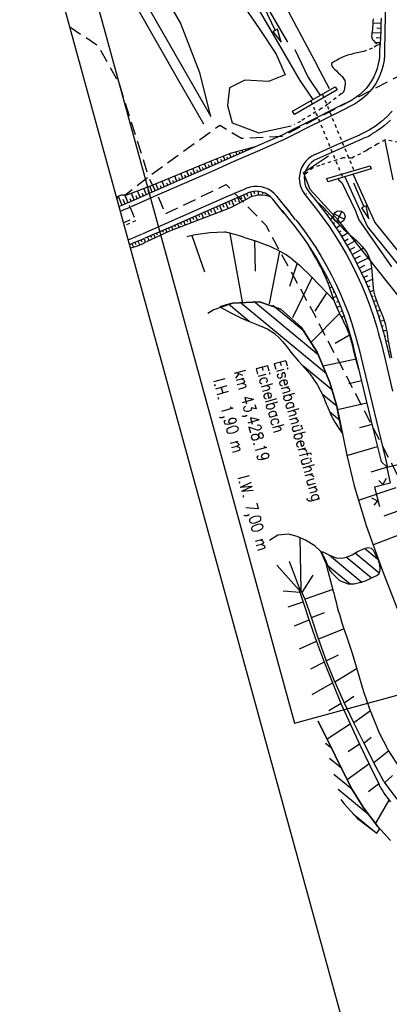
# Model space of a CAD drawing. Extents: x 447258 to 447844, y 441190 to 442763.
# Tile 11 of 123: x 447472 to 447528, y 441327 to 441477. Entities that reach past the tile are written whole.
import ezdxf

# ---------------------------------------------------------------- set-up
doc = ezdxf.new("R2010")
doc.units = 0
doc.header["$LTSCALE"] = 2
doc.header["$MEASUREMENT"] = 0
for name, pattern in [('ACAD_ISO10W100W', [0.5, 0.25, -0.25]), ('AUSGEZOGEN', [0]), ('GESTRICH-X2', [1.5, 1, -0.5]), ('PUNKTX2', [0.5, 0.25, -0.25]), ('STRICHLINIEX2', [0.5, 0.25, -0.25])]:
    doc.linetypes.add(name, pattern=pattern)
doc.layers.get('0').update_dxf_attribs({"linetype": 'AUSGEZOGEN'})
for name, color, linetype in [('DB-Bemassung', 15, 'CONTINUOUS'), ('DB-Bestand', 8, 'CONTINUOUS'), ('DB-Ingenieurbauwerke', 15, 'CONTINUOUS'), ('DB-Kläranlage', 15, 'CONTINUOUS'), ('DB-Wegboeschungen', 15, 'CONTINUOUS'), ('DB-Wege', 15, 'CONTINUOUS'), ('FBRTOP', 250, 'AUSGEZOGEN'), ('Planeinteilung', 250, 'CONTINUOUS'), ('RAHMEN', 7, 'AUSGEZOGEN'), ('STROMLTG', 4, 'AUSGEZOGEN')]:
    doc.layers.add(name, color=color, linetype=linetype)
doc.styles.add('ROMANS', font='romans.shx', dxfattribs={"width": 0.8})

# ---------------------------------------------------------------- blocks, each defined once
blk = doc.blocks.new('PRIM_A79_3')
at = {"layer": 'DB-Bestand', "color": 253, "linetype": 'Continuous'}
for points in [[(606.92, 250.94), (608.25, 249.73)], [(606.98, 249.67), (608.19, 251)]]:
    blk.add_lwpolyline(points, dxfattribs=at)
blk.add_circle((607.59, 250.33), 0.9, dxfattribs=at)
blk = doc.blocks.new('1135297')
blk.add_line((0, 0), (1135, 0))
at = {"layer": 'RAHMEN'}
for p, q in [((950, 5), (950, 292)), ((25, 5), (950, 5))]:
    blk.add_line(p, q, dxfattribs=at)

msp = doc.modelspace()

# ---------------------------------------------------------------- linework, layer by layer
at = {"layer": 'DB-Bestand', "linetype": 'Continuous'}
for p, q in [((447496.11, 441476.92), (447489.93, 441487.82)), ((447502.01, 441484.98), (447508.14, 441476.08)), ((447508.82, 441485.74), (447517.02, 441470.4)), ((447490.62, 441480.31), (447500.75, 441462.63)), ((447509.06, 441479.83), (447512.45, 441474)), ((447489.39, 441479.38), (447495.82, 441468.13)), ((447507.94, 441479.18), (447514.35, 441468.13)), ((447508.84, 441479.37), (447510.61, 441475.78)), ((447499.06, 441469.27), (447496.11, 441476.92)), ((447508.14, 441476.08), (447510.72, 441472.13)), ((447510.61, 441475.78), (447510.25, 441475.61)), ((447510.25, 441475.61), (447511.5, 441473.99)), ((447510.97, 441475.96), (447510.61, 441475.78)), ((447511.5, 441473.99), (447510.97, 441475.96)), ((447513.6, 441472.86), (447515.62, 441468.57)), ((447510.72, 441472.13), (447512.1, 441469.01)), ((447500.75, 441462.63), (447499.06, 441469.27)), ((447518.92, 441466.85), (447517.02, 441470.4)), ((447495.82, 441468.13), (447499.61, 441461.51)), ((447505.95, 441468.19), (447503.59, 441467.01)), ((447509.56, 441467.95), (447505.95, 441468.19)), ((447512.1, 441469.01), (447509.56, 441467.95)), ((447514.35, 441468.13), (447516.33, 441465.22)), ((447515.62, 441468.57), (447517.4, 441465.95)), ((447503.59, 441467.01), (447503.29, 441464.31)), ((447513.25, 441463.42), (447519.76, 441467.17)), ((447520.05, 441466.67), (447513.54, 441462.92)), ((447519.76, 441467.17), (447520.05, 441466.67)), ((447503.29, 441464.31), (447504.04, 441461.66)), ((447513.54, 441462.92), (447513.25, 441463.42)), ((447504.04, 441461.66), (447508.1, 441460.13)), ((447508.1, 441460.13), (447513.05, 441461.18)), ((447514.9, 441454.05), (447518.73, 441456.61)), ((447518.5, 441453.13), (447525.13, 441455.09)), ((447525.28, 441454.59), (447518.65, 441452.63)), ((447525.13, 441455.09), (447525.28, 441454.59)), ((447515.92, 441451.46), (447514.9, 441454.05)), ((447518.65, 441452.63), (447518.5, 441453.13)), ((447520.16, 441453.08), (447520.3, 441452.9)), ((447520.3, 441452.9), (447520.8, 441452.5)), ((447521.22, 441453.4), (447524.69, 441445.73)), ((447522.51, 441453.77), (447525.83, 441446.43)), ((447520.28, 441446.69), (447515.93, 441451.46)), ((447520.8, 441452.5), (447522.8, 441448.3)), ((447522.56, 441452.47), (447524.14, 441448.8)), ((447522.8, 441448.3), (447523.4, 441446.8)), ((447524.14, 441448.8), (447523.77, 441448.64)), ((447523.77, 441448.64), (447524.93, 441446.96)), ((447524.51, 441448.96), (447524.14, 441448.8)), ((447524.93, 441446.96), (447524.51, 441448.96)), ((447529.34, 441435.3), (447520.28, 441446.69)), ((447523.4, 441446.8), (447528.37, 441439.63)), ((447524.69, 441445.73), (447529.37, 441439.91)), ((447525.83, 441446.43), (447530.75, 441440.3)), ((447531.28, 441409.81), (447527.64, 441408.96)), ((447527.64, 441408.96), (447528.17, 441406.53)), ((447528.17, 441406.53), (447525.78, 441405.94)), ((447527.06, 441406.33), (447526.43, 441406.95)), ((447527.56, 441407.28), (447527.06, 441406.33)), ((447525.78, 441405.94), (447526.52, 441402.97)), ((447525.3, 441404.32), (447526.25, 441403.83)), ((447526.25, 441403.83), (447525.65, 441403.2))]:
    msp.add_line(p, q, dxfattribs=at)
at = {"layer": 'DB-Bestand', "linetype": 'STRICHLINIEX2'}
for p, q in [((447516.05, 441465.03), (447520.9, 441453.3)), ((447517.8, 441466.04), (447522.83, 441453.87))]:
    msp.add_line(p, q, dxfattribs=at)
at = {"layer": 'DB-Kläranlage', "linetype": 'Continuous'}
for p, q in [((447497.86, 441444.4), (447499.77, 441438.87)), ((447500.6, 441444.83), (447498.43, 441444.52)), ((447498.43, 441444.52), (447498.43, 441444.52)), ((447502.85, 441444.92), (447500.6, 441444.83)), ((447503.03, 441444.92), (447502.85, 441444.92)), ((447505.61, 441434.28), (447503.7, 441444.75)), ((447505.75, 441444.17), (447507.73, 441443.53)), ((447507.45, 441443.62), (447507.54, 441438.97)), ((447507.73, 441443.53), (447509.47, 441442.87)), ((447509.47, 441442.87), (447509.47, 441442.87)), ((447509.71, 441433.95), (447511.28, 441442.02)), ((447513.12, 441440.87), (447514.33, 441439.86)), ((447513.94, 441440.21), (447512.77, 441436.64)), ((447514.33, 441439.86), (447516.15, 441438.12)), ((447516.24, 441438.03), (447513.22, 441431.81)), ((447516.15, 441438.12), (447516.15, 441438.12)), ((447516.15, 441438.12), (447519.59, 441434.48)), ((447518.4, 441435.55), (447516.67, 441432.87)), ((447518.48, 441435.68), (447518.47, 441435.66)), ((447500.28, 441432.53), (447501.12, 441433.08)), ((447501.12, 441433.08), (447504.05, 441434.05)), ((447503.09, 441433.83), (447502.14, 441433.52)), ((447502.14, 441433.52), (447503.8, 441432.61)), ((447502.14, 441433.52), (447502.14, 441433.52)), ((447504.05, 441434.05), (447503.09, 441433.83)), ((447506.62, 441431.27), (447503.43, 441433.92)), ((447504.05, 441434.05), (447508.21, 441434.26)), ((447508.21, 441434.26), (447504.05, 441434.05)), ((447504.05, 441434.05), (447504.05, 441434.05)), ((447504.05, 441434.05), (447504.05, 441434.05)), ((447505.25, 441434.24), (447518.42, 441423.33)), ((447517.17, 441426.19), (447507.35, 441434.33)), ((447508.21, 441434.26), (447511.47, 441433.16)), ((447511.47, 441433.16), (447508.21, 441434.26)), ((447510.22, 441433.78), (447515.11, 441429.72)), ((447511.47, 441433.16), (447511.47, 441433.16)), ((447511.47, 441433.16), (447514.56, 441430.41)), ((447514.56, 441430.41), (447511.47, 441433.16)), ((447511.47, 441433.16), (447511.47, 441433.16)), ((447503.8, 441432.61), (447505.46, 441431.79)), ((447505.46, 441431.79), (447505.46, 441431.79)), ((447505.46, 441431.79), (447506.75, 441431.22)), ((447520.35, 441432.46), (447516.14, 441428.17)), ((447506.75, 441431.22), (447508.03, 441430.71)), ((447508.03, 441430.71), (447508.03, 441430.71)), ((447508.03, 441430.71), (447508.93, 441430.36)), ((447508.93, 441430.36), (447509.45, 441430.12)), ((447509.45, 441430.12), (447509.45, 441430.12)), ((447509.45, 441430.12), (447510.42, 441429.49)), ((447514.56, 441430.41), (447516.99, 441426.58)), ((447516.99, 441426.58), (447514.56, 441430.41)), ((447510.42, 441429.49), (447511.32, 441428.68)), ((447511.32, 441428.68), (447511.32, 441428.68)), ((447511.32, 441428.68), (447511.71, 441428.23)), ((447522.05, 441429.21), (447519.78, 441427.89)), ((447511.71, 441428.23), (447512.45, 441427.29)), ((447512.45, 441427.29), (447512.45, 441427.29)), ((447512.45, 441427.29), (447513, 441426.58)), ((447513, 441426.58), (447513.57, 441425.89)), ((447513.57, 441425.89), (447513.57, 441425.89)), ((447513.57, 441425.89), (447514.14, 441425.22)), ((447516.99, 441426.58), (447516.99, 441426.58)), ((447516.99, 441426.58), (447518.95, 441421.94)), ((447518.95, 441421.94), (447516.99, 441426.58)), ((447516.99, 441426.58), (447516.99, 441426.58)), ((447517.94, 441424.47), (447522.98, 441425.57)), ((447514.14, 441425.22), (447514.72, 441424.58)), ((447514.72, 441424.58), (447514.72, 441424.58)), ((447514.72, 441424.58), (447515.44, 441423.79)), ((447519.38, 441420.7), (447514.8, 441424.49)), ((447515.44, 441423.79), (447515.88, 441423.27)), ((447515.88, 441423.27), (447515.88, 441423.27)), ((447515.88, 441423.27), (447517.02, 441421.62)), ((447517.02, 441421.62), (447517.97, 441419.78)), ((447518.95, 441421.94), (447520, 441418.32)), ((447520, 441418.32), (447518.95, 441421.94)), ((447523.79, 441422.22), (447521.85, 441421.76)), ((447517.78, 441420.2), (447520, 441418.36)), ((447517.97, 441419.78), (447517.97, 441419.78)), ((447518.5, 441418.47), (447518.78, 441417.74)), ((447520, 441418.32), (447520, 441418.32)), ((447520, 441418.32), (447521.53, 441410.82)), ((447520.43, 441416.14), (447520, 441418.32)), ((447520, 441418.32), (447520, 441418.32)), ((447520.11, 441417.8), (447524.6, 441418.85)), ((447518.78, 441417.74), (447519.04, 441417.15)), ((447520.43, 441416.18), (447518.91, 441417.44)), ((447519.04, 441417.15), (447519.04, 441417.15)), ((447519.04, 441417.15), (447519.32, 441416.59)), ((447519.32, 441416.59), (447519.73, 441415.88)), ((447519.73, 441415.88), (447519.73, 441415.88)), ((447519.73, 441415.88), (447520.26, 441415.02)), ((447520.26, 441415.02), (447520.82, 441414.2)), ((447520.82, 441414.2), (447520.43, 441416.14)), ((447525.41, 441415.5), (447523.49, 441415)), ((447526.18, 441415.71), (447526.14, 441415.69)), ((447520.82, 441414.2), (447520.82, 441414.2)), ((447521.54, 441410.8), (447526.22, 441412.15)), ((447521.53, 441410.82), (447522.65, 441406.13)), ((447527.75, 441409.01), (447525.19, 441408.21)), ((447522.65, 441406.13), (447522.65, 441406.13)), ((447522.65, 441406.13), (447524.5, 441400.1)), ((447529.02, 441405.82), (447523.3, 441403.88)), ((447530.04, 441402.54), (447527.21, 441401.51)), ((447524.5, 441400.1), (447527.01, 441393.17)), ((447511, 441398.61), (447509.74, 441397.79)), ((447512.61, 441398.73), (447511, 441398.61)), ((447513.94, 441398.4), (447512.61, 441398.73)), ((447512.61, 441398.73), (447512.61, 441398.73)), ((447525.54, 441397.11), (447531.1, 441399.28)), ((447515.25, 441397.83), (447513.94, 441398.4)), ((447514.37, 441398.24), (447514.53, 441390.19)), ((447516.66, 441396.95), (447515.25, 441397.83)), ((447515.25, 441397.83), (447515.25, 441397.83)), ((447517.59, 441396.1), (447516.66, 441396.95)), ((447518.4, 441394.26), (447517.59, 441396.1)), ((447517.59, 441396.1), (447517.59, 441396.1)), ((447517.63, 441396.04), (447517.9, 441396.06)), ((447517.71, 441395.88), (447517.63, 441396.04)), ((447517.63, 441396.04), (447517.63, 441396.04)), ((447517.92, 441395.52), (447517.71, 441395.88)), ((447517.9, 441396.06), (447518.78, 441395.59)), ((447518.78, 441395.59), (447518.78, 441395.59)), ((447518.78, 441395.59), (447519.35, 441395.32)), ((447518.87, 441395.54), (447523.83, 441391.43)), ((447521.49, 441395.25), (447522.34, 441395.62)), ((447522.34, 441395.62), (447523.19, 441396.12)), ((447522.84, 441395.9), (447526.51, 441392.86)), ((447523.19, 441396.12), (447523.41, 441396.23)), ((447523.19, 441396.12), (447523.19, 441396.12)), ((447523.41, 441396.23), (447524.1, 441396.53)), ((447524.1, 441396.53), (447524.79, 441396.72)), ((447524.1, 441396.53), (447524.1, 441396.53)), ((447526.28, 441394.88), (447524.23, 441396.58)), ((447524.79, 441396.72), (447525.27, 441396.61)), ((447525.27, 441396.61), (447525.27, 441396.61)), ((447525.27, 441396.61), (447525.55, 441396.29)), ((447525.55, 441396.29), (447525.95, 441395.58)), ((447525.95, 441395.58), (447525.95, 441395.58)), ((447525.95, 441395.58), (447526.31, 441394.81)), ((447510.83, 441393.99), (447514.3, 441390.16)), ((447514.29, 441390.5), (447512.79, 441394.59)), ((447518.31, 441394.74), (447518.2, 441395)), ((447518.2, 441395), (447518.2, 441395)), ((447518.43, 441394.45), (447518.31, 441394.74)), ((447519.54, 441389.81), (447518.4, 441394.26)), ((447518.52, 441394.24), (447518.43, 441394.45)), ((447518.43, 441394.45), (447518.43, 441394.45)), ((447518.67, 441393.91), (447518.52, 441394.24)), ((447519.35, 441395.32), (447519.92, 441395.15)), ((447519.92, 441395.15), (447519.92, 441395.15)), ((447519.92, 441395.15), (447520.72, 441395.09)), ((447520.72, 441395.09), (447521.49, 441395.25)), ((447525.31, 441392.03), (447521.45, 441395.23)), ((447521.49, 441395.25), (447521.49, 441395.25)), ((447526.31, 441394.81), (447526.53, 441394.11)), ((447526.53, 441394.11), (447526.53, 441394.11)), ((447526.53, 441394.11), (447526.59, 441393.32)), ((447514.7, 441389.84), (447516.4, 441392.49)), ((447518.97, 441393.32), (447518.67, 441393.91)), ((447518.67, 441393.91), (447518.67, 441393.91)), ((447522.03, 441391.1), (447518.68, 441393.87)), ((447519.32, 441392.79), (447518.97, 441393.32)), ((447520.49, 441391.64), (447519.32, 441392.79)), ((447519.32, 441392.79), (447519.32, 441392.79)), ((447526.17, 441392.43), (447525.07, 441391.93)), ((447526.42, 441392.62), (447526.17, 441392.43)), ((447526.59, 441393.32), (447526.42, 441392.62)), ((447526.42, 441392.62), (447526.42, 441392.62)), ((447527.01, 441393.17), (447527.01, 441393.17)), ((447527.01, 441393.17), (447531.36, 441381.86)), ((447521.82, 441391.12), (447520.49, 441391.64)), ((447522.67, 441391.13), (447521.82, 441391.12)), ((447521.82, 441391.12), (447521.82, 441391.12)), ((447523.69, 441391.38), (447522.67, 441391.13)), ((447525.07, 441391.93), (447525.07, 441391.93)), ((447514.4, 441389.84), (447511.81, 441390.02)), ((447514.29, 441390.5), (447514.25, 441390.38)), ((447514.25, 441390.38), (447514.33, 441390.04)), ((447514.39, 441390.43), (447514.29, 441390.5)), ((447514.29, 441390.5), (447514.29, 441390.5)), ((447514.33, 441390.04), (447514.33, 441390.04)), ((447514.33, 441390.04), (447514.85, 441388.38)), ((447514.53, 441390.19), (447514.39, 441390.43)), ((447514.94, 441389.33), (447514.53, 441390.19)), ((447514.53, 441390.19), (447514.53, 441390.19)), ((447519.43, 441390.28), (447515.15, 441388.83)), ((447512.57, 441387.64), (447514.85, 441388.39)), ((447514.85, 441388.38), (447515.77, 441385.57)), ((447515.16, 441388.79), (447514.94, 441389.33)), ((447516.13, 441386.03), (447515.16, 441388.79)), ((447516.14, 441385.99), (447518.12, 441386.79)), ((447515.76, 441385.61), (447513.47, 441384.69)), ((447515.77, 441385.57), (447516.34, 441383.92)), ((447517.2, 441382.74), (447516.13, 441386.03)), ((447521.09, 441384.36), (447520.74, 441385.43)), ((447520.74, 441385.43), (447520.74, 441385.43)), ((447516.34, 441383.92), (447516.91, 441382.32)), ((447521.12, 441384.28), (447517.21, 441382.7)), ((447521.58, 441382.98), (447521.09, 441384.36)), ((447514.32, 441381.21), (447516.89, 441382.38)), ((447516.91, 441382.32), (447516.91, 441382.32)), ((447517.2, 441382.73), (447517.2, 441382.74)), ((447517.2, 441382.74), (447517.2, 441382.74)), ((447517.2, 441382.74), (447517.2, 441382.74)), ((447518.37, 441379.47), (447517.2, 441382.73)), ((447517.2, 441382.73), (447517.2, 441382.73)), ((447524.14, 441374.66), (447522.42, 441380.53)), ((447518.08, 441379.18), (447515.98, 441378.1)), ((447518.11, 441379.1), (447519.38, 441375.92)), ((447518.37, 441379.46), (447518.37, 441379.47)), ((447518.38, 441379.44), (447518.37, 441379.46)), ((447519.68, 441376.26), (447518.38, 441379.44)), ((447518.4, 441379.39), (447520.29, 441380.32)), ((447523.1, 441378.21), (447519.72, 441376.14)), ((447516.23, 441374.26), (447519.34, 441376)), ((447519.38, 441375.92), (447520.7, 441372.76)), ((447519.68, 441376.23), (447519.68, 441376.26)), ((447519.69, 441376.23), (447519.68, 441376.23)), ((447521.09, 441373.11), (447519.69, 441376.23)), ((447525.06, 441371.99), (447524.14, 441374.66)), ((447524.14, 441374.66), (447524.14, 441374.66)), ((447520.66, 441372.86), (447518.81, 441371.74)), ((447521.1, 441373.1), (447521.09, 441373.11)), ((447522.56, 441370.01), (447521.1, 441373.1)), ((447521.1, 441373.1), (447521.1, 441373.1)), ((447521.15, 441372.99), (447522.6, 441373.98)), ((447520.7, 441372.76), (447522.08, 441369.64)), ((447525.16, 441371.73), (447522.62, 441369.89)), ((447526.55, 441368.34), (447525.06, 441371.99)), ((447517.18, 441370.16), (447522.27, 441359.86)), ((447522.27, 441359.86), (447517.18, 441370.16)), ((447524.07, 441366.94), (447522.56, 441370.01)), ((447522.56, 441370.01), (447522.56, 441370.01)), ((447522.56, 441370.01), (447522.56, 441370.01)), ((447518.52, 441367.45), (447522.03, 441369.75)), ((447522.08, 441369.64), (447523.51, 441366.55)), ((447527.87, 441365.78), (447526.55, 441368.34)), ((447526.55, 441368.34), (447526.55, 441368.34)), ((447525.62, 441363.92), (447524.07, 441366.94)), ((447524.07, 441366.94), (447524.07, 441366.94)), ((447524.07, 441366.94), (447524.07, 441366.94)), ((447524.13, 441366.82), (447525.29, 441367.7)), ((447518.27, 441366.81), (447519.23, 441366.01)), ((447523.46, 441366.67), (447521.77, 441365.48)), ((447523.51, 441366.55), (447524.99, 441363.49)), ((447527.96, 441365.63), (447525.69, 441363.78)), ((447529.76, 441362.88), (447527.87, 441365.78)), ((447520.76, 441362.91), (447518.91, 441364.45)), ((447525.62, 441363.91), (447525.62, 441363.92)), ((447527.22, 441360.93), (447525.62, 441363.91)), ((447525.62, 441363.91), (447525.62, 441363.91)), ((447524.93, 441363.61), (447521.61, 441361.2)), ((447524.99, 441363.49), (447526.47, 441360.48)), ((447519.56, 441362.08), (447522.3, 441359.81)), ((447527.25, 441360.88), (447527.22, 441360.93)), ((447527.28, 441360.84), (447527.25, 441360.88)), ((447529.22, 441358.25), (447527.28, 441360.84)), ((447527.33, 441360.78), (447528.51, 441361.87)), ((447524.89, 441355.84), (447520.21, 441359.72)), ((447522.27, 441359.86), (447524.16, 441356.87)), ((447524.15, 441356.87), (447522.27, 441359.86)), ((447522.27, 441359.86), (447522.27, 441359.86)), ((447526.42, 441360.58), (447524.87, 441359.36)), ((447520.62, 441358.19), (447521.15, 441357.53)), ((447525.94, 441354.48), (447528.02, 441358.07)), ((447521.15, 441357.53), (447523.18, 441355.27)), ((447526.24, 441354.12), (447524.15, 441356.87)), ((447524.16, 441356.87), (447526.24, 441354.12)), ((447522.53, 441355.97), (447525.96, 441353.12)), ((447523.18, 441355.27), (447523.18, 441355.27)), ((447523.18, 441355.27), (447526.14, 441353.04)), ((447526.14, 441353.04), (447526.6, 441353.69)), ((447526.24, 441354.12), (447526.24, 441354.12)), ((447526.24, 441354.12), (447528.24, 441351.93)), ((447526.6, 441353.69), (447526.24, 441354.12)), ((447526.6, 441353.69), (447526.6, 441353.69))]:
    msp.add_line(p, q, dxfattribs=at)
for centre, major_axis, start_param, end_param in [((447502.6, 441423.1), (-15.43, 15.43), -0.593265, -0.529813), ((447502.93, 441444.17), (-0.535, 0.535), -1.145534, -0.912011), ((447491.02, 441395.99), (-35.63, 35.63), -1.082008, -1.029517), ((447502.83, 441426.47), (-12.51, 12.51), -1.406128, -1.170069), ((447501.23, 441412.26), (-12.98, 12.98), 4.271808, 4.349162), ((447512.3, 441392.15), (-4.63, 4.63), 4.376545, 4.467157), ((447519.13, 441405.09), (-10.21, 10.21), 2.676896, 2.780216), ((447574.23, 441402.42), (-39.69, 39.69), 1.012061, 1.093023), ((447662.31, 441434.87), (-109.32, 109.32), 1.132224, 1.154437), ((447432.27, 441350.94), (-67.09, 67.09), 4.244144, 4.271444), ((447538.7, 441366.65), (-9.69, 9.69), 1.252086, 1.482727)]:
    msp.add_ellipse(centre, major_axis=major_axis, ratio=1, start_param=start_param, end_param=end_param, dxfattribs=at)
at = {"layer": 'DB-Wegboeschungen', "linetype": 'Continuous'}
for p, q in [((447525.53, 441477.07), (447525.5, 441476.59)), ((447526.76, 441476.83), (447525.52, 441476.86)), ((447525.57, 441477.56), (447525.53, 441477.07)), ((447526.78, 441477.65), (447526.75, 441476.67)), ((447525.39, 441475.37), (447525.35, 441475.12)), ((447525.43, 441475.62), (447525.39, 441475.37)), ((447526.7, 441475.34), (447525.4, 441475.4)), ((447525.47, 441475.95), (447525.43, 441475.62)), ((447525.49, 441476.27), (447525.47, 441475.95)), ((447525.5, 441476.59), (447525.49, 441476.27)), ((447526.73, 441476.08), (447526.11, 441476.11)), ((447526.72, 441475.69), (447526.67, 441474.71)), ((447526.75, 441476.67), (447526.72, 441475.69)), ((447525.35, 441475.12), (447525.34, 441474.88)), ((447525.34, 441474.88), (447525.37, 441474.65)), ((447525.37, 441474.65), (447525.47, 441474.4)), ((447525.47, 441474.4), (447525.65, 441474.16)), ((447525.65, 441474.16), (447525.86, 441473.94)), ((447525.86, 441473.94), (447526.1, 441473.72)), ((447526.62, 441473.86), (447525.9, 441473.9)), ((447526.66, 441474.6), (447526.01, 441474.63)), ((447526.62, 441473.74), (447526.59, 441473.25)), ((447526.67, 441474.71), (447526.62, 441473.74)), ((447526.55, 441472.7), (447526.54, 441472.48)), ((447526.54, 441472.48), (447526.54, 441472.26)), ((447526.54, 441472.26), (447526.54, 441472.04)), ((447526.59, 441473.25), (447526.55, 441472.77)), ((447526.55, 441472.77), (447526.55, 441472.7)), ((447526.42, 441470.99), (447526.36, 441470.65)), ((447526.48, 441471.34), (447526.42, 441470.99)), ((447526.52, 441471.69), (447526.48, 441471.34)), ((447526.54, 441472.04), (447526.52, 441471.69)), ((447525.94, 441469.3), (447525.65, 441468.66)), ((447526.18, 441469.97), (447525.94, 441469.3)), ((447526.36, 441470.65), (447526.18, 441469.97)), ((447525.31, 441468.05), (447524.92, 441467.46)), ((447525.65, 441468.66), (447525.31, 441468.05)), ((447524, 441466.4), (447523.47, 441465.93)), ((447524.48, 441466.91), (447524, 441466.4)), ((447524.92, 441467.46), (447524.48, 441466.91)), ((447521.58, 441464.76), (447521.5, 441464.72)), ((447521.69, 441464.8), (447521.58, 441464.76)), ((447521.92, 441464.9), (447521.69, 441464.8)), ((447522.12, 441465.01), (447521.92, 441464.9)), ((447522.32, 441465.13), (447522.12, 441465.01)), ((447522.61, 441465.31), (447522.32, 441465.13)), ((447522.91, 441465.5), (447522.61, 441465.31)), ((447523.2, 441465.71), (447522.91, 441465.5)), ((447523.47, 441465.93), (447523.2, 441465.71)), ((447528.22, 441462.07), (447527.78, 441461.65)), ((447526.01, 441460.31), (447525.67, 441460.1)), ((447526.36, 441460.53), (447526.01, 441460.31)), ((447526.85, 441460.88), (447526.36, 441460.53)), ((447527.32, 441461.26), (447526.85, 441460.88)), ((447527.78, 441461.65), (447527.32, 441461.26)), ((447524.13, 441459.29), (447524.01, 441459.24)), ((447524.26, 441459.33), (447524.13, 441459.29)), ((447524.58, 441459.44), (447524.26, 441459.33)), ((447524.85, 441459.58), (447524.58, 441459.44)), ((447525.09, 441459.73), (447524.85, 441459.58)), ((447525.33, 441459.89), (447525.09, 441459.73)), ((447525.67, 441460.1), (447525.33, 441459.89)), ((447528.64, 441452.94), (447527.42, 441458.92))]:
    msp.add_line(p, q, dxfattribs=at)
at = {"layer": 'DB-Wege', "linetype": 'Continuous'}
for p, q in [((447527.53, 441483.53), (447527.31, 441472.72)), ((447526.59, 441472.51), (447526.59, 441472.5)), ((447527.31, 441472.39), (447527.3, 441472)), ((447527.31, 441472.72), (447527.31, 441472.39)), ((447527.23, 441471.24), (447527.1, 441470.48)), ((447527.3, 441472), (447527.23, 441471.24)), ((447526.9, 441469.74), (447526.64, 441469.02)), ((447527.1, 441470.48), (447526.9, 441469.74)), ((447526.33, 441468.32), (447525.96, 441467.65)), ((447526.64, 441469.02), (447526.33, 441468.32)), ((447525.05, 441466.42), (447524.53, 441465.86)), ((447525.53, 441467.02), (447525.05, 441466.42)), ((447525.96, 441467.65), (447525.53, 441467.02)), ((447523.34, 441464.89), (447522.7, 441464.48)), ((447523.96, 441465.35), (447523.34, 441464.89)), ((447524.53, 441465.86), (447523.96, 441465.35)), ((447521.35, 441464.63), (447514.69, 441461.3)), ((447521.63, 441463.94), (447519.39, 441462.82)), ((447521.81, 441464.03), (447521.63, 441463.94)), ((447522.02, 441464.12), (447521.81, 441464.03)), ((447522.7, 441464.48), (447522.02, 441464.12)), ((447528.49, 441463.43), (447527.7, 441462.6)), ((447518.36, 441462.3), (447514.99, 441460.61)), ((447519.39, 441462.82), (447518.36, 441462.3)), ((447526.85, 441461.84), (447525.94, 441461.14)), ((447527.7, 441462.6), (447526.85, 441461.84)), ((447513.72, 441460.81), (447511.66, 441459.78)), ((447514.69, 441461.3), (447513.72, 441460.81)), ((447514.99, 441460.61), (447514.02, 441460.13)), ((447524.46, 441460.26), (447523.95, 441460)), ((447524.97, 441460.53), (447524.46, 441460.26)), ((447525.94, 441461.14), (447524.97, 441460.53)), ((447511.66, 441459.78), (447507.9, 441458.13)), ((447511.96, 441459.1), (447508.21, 441457.44)), ((447514.02, 441460.13), (447511.96, 441459.1)), ((447523.94, 441459.18), (447516.97, 441456.11)), ((447521.17, 441458.77), (447520.11, 441458.31)), ((447523.46, 441459.78), (447521.17, 441458.77)), ((447523.64, 441459.86), (447523.46, 441459.78)), ((447523.95, 441460), (447523.64, 441459.86)), ((447507.51, 441457.98), (447503.73, 441456.96)), ((447507.9, 441458.13), (447503.98, 441456.4)), ((447508.21, 441457.44), (447504.28, 441455.72)), ((447504.76, 441456.75), (447504.58, 441457.18)), ((447505.2, 441456.95), (447505.13, 441457.15)), ((447505.67, 441457.15), (447505.54, 441457.45)), ((447506.13, 441457.36), (447506.07, 441457.49)), ((447506.59, 441457.57), (447506.53, 441457.71)), ((447520.11, 441458.31), (447516.74, 441456.83)), ((447500.66, 441455.72), (447491.4, 441451.93)), ((447503.73, 441456.96), (447500.66, 441455.72)), ((447501.01, 441455.11), (447500.73, 441455.77)), ((447503.98, 441456.4), (447500.95, 441455.07)), ((447504.28, 441455.72), (447501.25, 441454.38)), ((447501.94, 441455.51), (447501.67, 441456.13)), ((447502.45, 441455.74), (447502.33, 441456.04)), ((447502.9, 441455.97), (447502.67, 441456.54)), ((447503.37, 441456.16), (447503.27, 441456.41)), ((447503.84, 441456.35), (447503.6, 441456.91)), ((447504.3, 441456.55), (447504.21, 441456.77)), ((447515.3, 441455.81), (447514.96, 441455.36)), ((447515.71, 441456.2), (447515.3, 441455.81)), ((447516.17, 441456.53), (447515.71, 441456.2)), ((447516.52, 441455.87), (447516.12, 441455.56)), ((447516.67, 441456.8), (447516.17, 441456.53)), ((447516.97, 441456.11), (447516.52, 441455.87)), ((447516.74, 441456.83), (447516.67, 441456.8)), ((447516.74, 441456.83), (447516.67, 441456.8)), ((447516.67, 441456.8), (447516.67, 441456.8)), ((447517.04, 441456.14), (447516.97, 441456.11)), ((447516.97, 441456.11), (447516.97, 441456.11)), ((447500.95, 441455.07), (447491.79, 441451.05)), ((447501.25, 441454.38), (447492.1, 441450.36)), ((447497.38, 441453.52), (447497.08, 441454.26)), ((447498.31, 441453.92), (447498, 441454.65)), ((447498.77, 441454.13), (447498.63, 441454.45)), ((447499.23, 441454.33), (447498.93, 441455.02)), ((447499.62, 441454.5), (447499.49, 441454.83)), ((447500.09, 441454.7), (447499.81, 441455.38)), ((447500.55, 441454.9), (447500.41, 441455.23)), ((447501.47, 441455.31), (447501.35, 441455.6)), ((447514.47, 441454.35), (447514.34, 441453.8)), ((447514.68, 441454.87), (447514.47, 441454.35)), ((447514.96, 441455.36), (447514.68, 441454.87)), ((447515.25, 441454.32), (447515.1, 441453.83)), ((447515.47, 441454.77), (447515.25, 441454.32)), ((447515.76, 441455.19), (447515.47, 441454.77)), ((447516.12, 441455.56), (447515.76, 441455.19)), ((447493.65, 441451.87), (447493.29, 441452.7)), ((447494.63, 441452.31), (447494.3, 441453.12)), ((447495.09, 441452.51), (447494.96, 441452.84)), ((447495.56, 441452.71), (447495.23, 441453.5)), ((447496.02, 441452.93), (447495.87, 441453.26)), ((447496.48, 441453.13), (447496.15, 441453.88)), ((447496.92, 441453.31), (447496.8, 441453.63)), ((447497.85, 441453.71), (447497.71, 441454.05)), ((447514.34, 441453.8), (447514.28, 441453.23)), ((447514.28, 441453.23), (447514.31, 441452.67)), ((447514.31, 441452.67), (447514.41, 441452.11)), ((447515.1, 441453.83), (447515.04, 441453.32)), ((447515.04, 441453.32), (447515.05, 441452.81)), ((447515.05, 441452.81), (447515.14, 441452.31)), ((447491.4, 441451.93), (447487.87, 441450.59)), ((447489.97, 441450.26), (447489.56, 441451.24)), ((447490.9, 441450.66), (447490.49, 441451.6)), ((447491.34, 441450.85), (447491.17, 441451.28)), ((447491.8, 441451.05), (447491.45, 441451.94)), ((447492.26, 441451.26), (447492.1, 441451.67)), ((447492.72, 441451.48), (447492.36, 441452.33)), ((447493.19, 441451.67), (447493.04, 441452.02)), ((447494.17, 441452.11), (447494.04, 441452.44)), ((447506.05, 441451.58), (447503.06, 441450.27)), ((447506.09, 441451.6), (447506.05, 441451.58)), ((447506.1, 441451.6), (447506.05, 441451.58)), ((447506.1, 441451.6), (447506.09, 441451.6)), ((447506.23, 441451.66), (447506.1, 441451.6)), ((447506.1, 441451.6), (447506.1, 441451.6)), ((447506.77, 441451.83), (447506.23, 441451.66)), ((447507.05, 441451.12), (447506.56, 441450.98)), ((447507.33, 441451.92), (447506.77, 441451.83)), ((447507.56, 441451.19), (447507.05, 441451.12)), ((447507.9, 441451.93), (447507.33, 441451.92)), ((447507.35, 441451.15), (447507.43, 441450.77)), ((447508.07, 441451.17), (447507.56, 441451.19)), ((447508.46, 441451.87), (447507.9, 441451.93)), ((447507.99, 441451.17), (447508.01, 441450.57)), ((447508.57, 441451.07), (447508.07, 441451.17)), ((447509, 441451.72), (447508.46, 441451.87)), ((447509.52, 441451.5), (447509, 441451.72)), ((447510.01, 441451.21), (447509.52, 441451.5)), ((447510.45, 441450.85), (447510.01, 441451.21)), ((447514.41, 441452.11), (447514.59, 441451.58)), ((447514.59, 441451.58), (447514.85, 441451.08)), ((447515.14, 441452.31), (447515.3, 441451.83)), ((447515.3, 441451.83), (447515.54, 441451.38)), ((447515.54, 441451.38), (447515.74, 441451.1)), ((447486.48, 441450.27), (447486.37, 441450.12)), ((447486.68, 441450.43), (447486.48, 441450.27)), ((447487.19, 441449.03), (447486.62, 441450.39)), ((447486.89, 441450.52), (447486.68, 441450.43)), ((447487.12, 441450.57), (447486.89, 441450.52)), ((447487.37, 441450.59), (447487.12, 441450.57)), ((447487.86, 441450.59), (447487.37, 441450.59)), ((447487.66, 441449.23), (447487.37, 441449.9)), ((447488.12, 441449.43), (447487.62, 441450.59)), ((447491.79, 441451.05), (447488.12, 441449.43)), ((447488.59, 441449.64), (447488.43, 441450.04)), ((447492.1, 441450.36), (447488.56, 441448.8)), ((447489.05, 441449.83), (447488.63, 441450.89)), ((447489.51, 441450.04), (447489.34, 441450.46)), ((447490.44, 441450.46), (447490.26, 441450.86)), ((447503.06, 441450.27), (447493.91, 441446.24)), ((447506.39, 441450.91), (447503.36, 441449.58)), ((447503.44, 441449.61), (447503.65, 441449.15)), ((447506.72, 441450.25), (447503.77, 441448.65)), ((447503.9, 441449.82), (447504.29, 441448.94)), ((447504.36, 441450.02), (447504.54, 441449.6)), ((447504.82, 441450.22), (447505.17, 441449.42)), ((447505.27, 441450.42), (447505.44, 441450.04)), ((447505.73, 441450.62), (447506.05, 441449.91)), ((447506.21, 441450.82), (447506.37, 441450.44)), ((447506.4, 441450.92), (447506.39, 441450.91)), ((447506.45, 441450.94), (447506.4, 441450.92)), ((447506.46, 441450.94), (447506.4, 441450.91)), ((447506.4, 441450.91), (447506.4, 441450.91)), ((447506.4, 441450.91), (447506.4, 441450.91)), ((447506.56, 441450.98), (447506.46, 441450.94)), ((447506.8, 441451.04), (447507.03, 441450.35)), ((447509.05, 441450.9), (447508.57, 441451.07)), ((447508.68, 441451.02), (447508.65, 441450.78)), ((447509.49, 441450.65), (447509.05, 441450.9)), ((447509.35, 441450.72), (447509.26, 441450.49)), ((447509.9, 441450.34), (447509.49, 441450.65)), ((447510.24, 441449.97), (447509.9, 441450.34)), ((447511.99, 441447.79), (447510.24, 441449.97)), ((447510.83, 441450.44), (447510.45, 441450.85)), ((447512.72, 441448.08), (447510.83, 441450.44)), ((447514.85, 441451.08), (447515.16, 441450.63)), ((447514.96, 441450.9), (447515.17, 441450.64)), ((447515.16, 441450.63), (447516.46, 441449)), ((447515.16, 441450.63), (447515.16, 441450.63)), ((447515.74, 441451.1), (447517.01, 441449.51)), ((447515.74, 441451.1), (447515.74, 441451.1)), ((447516.95, 441449.62), (447517.44, 441449.22)), ((447486.73, 441448.84), (447486.71, 441448.88)), ((447487.26, 441449.06), (447486.72, 441448.84)), ((447487.55, 441448.37), (447486.92, 441448.11)), ((447487.7, 441449.25), (447487.26, 441449.06)), ((447487.99, 441448.56), (447487.55, 441448.37)), ((447488.14, 441449.44), (447487.7, 441449.25)), ((447488.44, 441448.75), (447487.99, 441448.56)), ((447503.36, 441449.58), (447494.21, 441445.55)), ((447503.77, 441448.65), (447494.41, 441445.09)), ((447500.24, 441448.2), (447500.58, 441447.44)), ((447500.7, 441448.41), (447500.87, 441448.01)), ((447501.15, 441448.61), (447501.52, 441447.79)), ((447501.61, 441448.81), (447501.8, 441448.39)), ((447502.07, 441449.01), (447502.45, 441448.15)), ((447502.53, 441449.21), (447502.72, 441448.77)), ((447502.99, 441449.41), (447503.39, 441448.5)), ((447511.64, 441448.23), (447512.12, 441447.63)), ((447512.22, 441448.7), (447512.72, 441448.08)), ((447516.47, 441448.99), (447516.74, 441448.66)), ((447516.74, 441448.66), (447517.78, 441447.29)), ((447517.01, 441449.53), (447517.33, 441449.12)), ((447517.33, 441449.12), (447518.38, 441447.74)), ((447517.44, 441449.22), (447517.98, 441448.68)), ((447517.57, 441448.82), (447517.64, 441448.88)), ((447517.98, 441448.68), (447518.49, 441448.12)), ((447518.05, 441448.18), (447518.28, 441448.36)), ((447518.49, 441448.12), (447519, 441447.56)), ((447497.03, 441446.8), (447497.17, 441446.49)), ((447497.49, 441447), (447497.77, 441446.37)), ((447497.95, 441447.2), (447498.1, 441446.87)), ((447498.41, 441447.4), (447498.71, 441446.72)), ((447498.87, 441447.6), (447499.02, 441447.25)), ((447499.32, 441447.8), (447499.65, 441447.08)), ((447499.78, 441448), (447499.95, 441447.63)), ((447512.12, 441447.63), (447513.16, 441446.34)), ((447513.72, 441446.83), (447512.72, 441448.08)), ((447513.74, 441446.8), (447513.99, 441446.49)), ((447517.78, 441447.29), (447518.78, 441445.89)), ((447518.38, 441447.74), (447519.4, 441446.31)), ((447518.53, 441447.54), (447518.67, 441447.65)), ((447518.99, 441446.9), (447519.36, 441447.16)), ((447519, 441447.56), (447519.51, 441447)), ((447519.51, 441447), (447520.02, 441446.44)), ((447493.91, 441446.24), (447490.37, 441444.68)), ((447494.21, 441445.55), (447490.67, 441444)), ((447493.37, 441445.19), (447493.48, 441444.94)), ((447493.83, 441445.39), (447494.04, 441444.91)), ((447494.29, 441445.59), (447494.39, 441445.35)), ((447494.75, 441445.79), (447494.97, 441445.3)), ((447495.2, 441445.99), (447495.32, 441445.73)), ((447495.66, 441446.19), (447495.9, 441445.65)), ((447496.12, 441446.39), (447496.24, 441446.11)), ((447496.58, 441446.59), (447496.84, 441446.01)), ((447513.16, 441446.34), (447513.4, 441446.03)), ((447513.4, 441446.03), (447514.36, 441444.77)), ((447513.99, 441446.49), (447514.96, 441445.21)), ((447514.96, 441445.21), (447515.9, 441443.9)), ((447518.78, 441445.89), (447519.73, 441444.45)), ((447519.4, 441446.31), (447520.37, 441444.86)), ((447519.45, 441446.24), (447519.68, 441446.4)), ((447519.89, 441445.58), (447520.47, 441445.97)), ((447520.02, 441446.44), (447520.56, 441445.88)), ((447520.33, 441444.92), (447520.69, 441445.15)), ((447520.56, 441445.88), (447521.11, 441445.34)), ((447521.11, 441445.34), (447521.58, 441444.91)), ((447488.34, 441443.83), (447488.12, 441443.74)), ((447489.29, 441444.22), (447488.34, 441443.83)), ((447489.77, 441444.42), (447489.29, 441444.22)), ((447490.06, 441443.73), (447489.58, 441443.53)), ((447490.24, 441444.63), (447489.77, 441444.42)), ((447490.54, 441443.94), (447490.06, 441443.73)), ((447490.07, 441443.74), (447490.2, 441443.44)), ((447490.53, 441443.94), (447490.78, 441443.37)), ((447494.41, 441445.09), (447490.92, 441443.44)), ((447491.08, 441444.18), (447491.33, 441443.64)), ((447491.54, 441444.38), (447491.66, 441444.11)), ((447492, 441444.58), (447492.23, 441444.06)), ((447492.46, 441444.78), (447492.57, 441444.53)), ((447492.92, 441444.98), (447493.14, 441444.49)), ((447514.36, 441444.77), (447515.28, 441443.48)), ((447515.9, 441443.9), (447516.79, 441442.56)), ((447519.73, 441444.45), (447520.64, 441442.99)), ((447520.37, 441444.86), (447521.29, 441443.37)), ((447520.75, 441444.25), (447521.68, 441444.82)), ((447521.16, 441443.57), (447521.74, 441443.92)), ((447521.57, 441442.89), (447522.95, 441443.69)), ((447521.58, 441444.91), (447522.06, 441444.49)), ((447522.06, 441444.49), (447522.54, 441444.07)), ((447522.54, 441444.07), (447523.01, 441443.64)), ((447523.01, 441443.64), (447523.46, 441443.21)), ((447488.62, 441443.13), (447488.32, 441443.01)), ((447488.51, 441442.48), (447488.47, 441442.46)), ((447488.83, 441442.6), (447488.51, 441442.48)), ((447489.58, 441443.53), (447488.62, 441443.13)), ((447488.7, 441443.16), (447488.91, 441442.63)), ((447489.17, 441442.7), (447488.83, 441442.6)), ((447489.16, 441443.35), (447489.28, 441443.06)), ((447489.51, 441442.81), (447489.17, 441442.7)), ((447489.84, 441442.92), (447489.51, 441442.81)), ((447489.61, 441443.54), (447489.88, 441442.93)), ((447490.16, 441443.06), (447489.84, 441442.92)), ((447490.48, 441443.21), (447490.16, 441443.06)), ((447490.79, 441443.38), (447490.48, 441443.21)), ((447515.28, 441443.48), (447516.16, 441442.16)), ((447516.12, 441442.07), (447515.91, 441442.52)), ((447516.16, 441442.15), (447516.1, 441442.11)), ((447516.16, 441442.16), (447517, 441440.81)), ((447516.79, 441442.56), (447517.64, 441441.19)), ((447520.64, 441442.99), (447521.5, 441441.5)), ((447521.29, 441443.37), (447522.16, 441441.86)), ((447521.96, 441442.21), (447522.76, 441442.66)), ((447522.35, 441441.52), (447524.11, 441442.48)), ((447523.46, 441443.21), (447523.88, 441442.76)), ((447523.88, 441442.76), (447524.26, 441442.29)), ((447524.26, 441442.29), (447524.59, 441441.8)), ((447516.12, 441442.07), (447516.5, 441441.43)), ((447516.5, 441441.43), (447516.89, 441440.74)), ((447516.59, 441441.47), (447516.55, 441441.45)), ((447516.89, 441440.74), (447517.28, 441440.05)), ((447517.01, 441440.79), (447516.9, 441440.73)), ((447517, 441440.81), (447517.79, 441439.43)), ((447517.64, 441441.19), (447518.44, 441439.8)), ((447521.5, 441441.5), (447522.32, 441439.98)), ((447522.16, 441441.86), (447522.98, 441440.32)), ((447522.72, 441440.83), (447523.65, 441441.32)), ((447523.08, 441440.13), (447524.94, 441441.08)), ((447524.59, 441441.8), (447524.86, 441441.28)), ((447524.86, 441441.28), (447525.06, 441440.73)), ((447525.06, 441440.73), (447525.2, 441440.15)), ((447517.28, 441440.05), (447517.65, 441439.35)), ((447517.41, 441440.1), (447517.35, 441440.06)), ((447517.65, 441439.35), (447518, 441438.64)), ((447517.8, 441439.4), (447517.67, 441439.32)), ((447517.79, 441439.43), (447518.54, 441438.03)), ((447518.44, 441439.8), (447519.2, 441438.38)), ((447522.32, 441439.98), (447523.08, 441438.43)), ((447522.98, 441440.32), (447523.76, 441438.75)), ((447523.43, 441439.43), (447524.3, 441439.86)), ((447523.77, 441438.72), (447525.31, 441439.45)), ((447525.2, 441440.15), (447525.3, 441439.55)), ((447525.3, 441439.55), (447525.37, 441438.92)), ((447518, 441438.64), (447518.32, 441437.92)), ((447518.19, 441438.7), (447518.1, 441438.65)), ((447518.32, 441437.92), (447518.62, 441437.19)), ((447518.56, 441437.99), (447518.34, 441437.88)), ((447518.54, 441438.03), (447519.24, 441436.61)), ((447519.2, 441438.38), (447519.92, 441436.93)), ((447523.08, 441438.43), (447523.79, 441436.86)), ((447523.76, 441438.75), (447524.48, 441437.16)), ((447524.1, 441438.01), (447524.75, 441438.3)), ((447524.42, 441437.29), (447525.45, 441437.74)), ((447525.37, 441438.92), (447525.42, 441438.29)), ((447525.42, 441438.29), (447525.46, 441437.66)), ((447525.46, 441437.66), (447525.51, 441437.02)), ((447518.62, 441437.19), (447518.89, 441436.45)), ((447518.92, 441437.27), (447518.78, 441437.2)), ((447518.89, 441436.45), (447519.15, 441435.71)), ((447519.27, 441436.55), (447518.91, 441436.38)), ((447519.24, 441436.61), (447519.89, 441435.17)), ((447519.92, 441436.93), (447520.58, 441435.47)), ((447523.79, 441436.86), (447524.45, 441435.28)), ((447524.48, 441437.16), (447525.15, 441435.55)), ((447524.74, 441436.56), (447525.13, 441436.72)), ((447525.04, 441435.82), (447525.63, 441436.07)), ((447525.51, 441437.02), (447525.58, 441436.39)), ((447525.58, 441436.39), (447525.69, 441435.77)), ((447519.15, 441435.71), (447519.41, 441434.96)), ((447519.6, 441435.82), (447519.39, 441435.72)), ((447519.41, 441434.96), (447519.68, 441434.22)), ((447519.93, 441435.08), (447519.44, 441434.87)), ((447519.89, 441435.17), (447520.51, 441433.7)), ((447520.58, 441435.47), (447521.2, 441433.98)), ((447524.45, 441435.28), (447525.07, 441433.67)), ((447525.15, 441435.55), (447525.77, 441433.92)), ((447525.34, 441435.09), (447525.57, 441435.18)), ((447525.69, 441435.77), (447525.85, 441435.12)), ((447525.85, 441435.12), (447526.06, 441434.49)), ((447519.68, 441434.22), (447519.98, 441433.49)), ((447520.25, 441434.34), (447519.98, 441434.23)), ((447519.98, 441433.49), (447520.26, 441432.87)), ((447520.55, 441433.6), (447520.02, 441433.39)), ((447520.51, 441433.7), (447521.07, 441432.22)), ((447521.2, 441433.98), (447521.78, 441432.48)), ((447525.07, 441433.67), (447525.63, 441432.04)), ((447525.62, 441434.34), (447526.05, 441434.5)), ((447525.77, 441433.92), (447526.34, 441432.27)), ((447525.89, 441433.59), (447526.11, 441433.67)), ((447526.06, 441434.49), (447526.29, 441433.86)), ((447526.29, 441433.86), (447526.54, 441433.25)), ((447526.54, 441433.25), (447526.79, 441432.64)), ((447520.26, 441432.87), (447520.55, 441432.26)), ((447520.55, 441432.26), (447520.86, 441431.65)), ((447520.84, 441432.85), (447520.6, 441432.76)), ((447521.12, 441432.1), (447520.71, 441431.95)), ((447520.86, 441431.65), (447521.16, 441431.04)), ((447521.07, 441432.22), (447521.59, 441430.72)), ((447521.78, 441432.48), (447522.3, 441430.95)), ((447525.63, 441432.04), (447526.13, 441430.39)), ((447526.15, 441432.84), (447526.64, 441433)), ((447526.34, 441432.27), (447526.85, 441430.6)), ((447526.4, 441432.09), (447526.67, 441432.17)), ((447526.79, 441432.64), (447527.04, 441432.02)), ((447527.04, 441432.02), (447527.26, 441431.4)), ((447521.16, 441431.04), (447521.44, 441430.43)), ((447521.38, 441431.34), (447521.22, 441431.28)), ((447521.63, 441430.58), (447521.41, 441430.5)), ((447521.44, 441430.43), (447521.71, 441429.81)), ((447521.59, 441430.72), (447522.05, 441429.2)), ((447522.3, 441430.95), (447522.77, 441429.41)), ((447526.13, 441430.39), (447526.35, 441429.6)), ((447526.64, 441431.33), (447527.23, 441431.5)), ((447526.85, 441430.6), (447527.08, 441429.79)), ((447526.86, 441430.56), (447527.16, 441430.65)), ((447527.26, 441431.4), (447527.45, 441430.77)), ((447527.45, 441430.77), (447527.58, 441430.15)), ((447527.58, 441430.15), (447527.69, 441429.53)), ((447521.71, 441429.81), (447521.95, 441429.17)), ((447521.87, 441429.81), (447521.8, 441429.79)), ((447521.95, 441429.17), (447522.12, 441428.63)), ((447522.1, 441429.04), (447522, 441429.01)), ((447522.05, 441429.2), (447522.25, 441428.47)), ((447522.12, 441428.63), (447522.26, 441428.09)), ((447522.77, 441429.41), (447522.98, 441428.67)), ((447522.98, 441428.67), (447523.17, 441427.93)), ((447526.35, 441429.6), (447526.56, 441428.8)), ((447526.56, 441428.8), (447526.77, 441428)), ((447527.07, 441429.8), (447527.62, 441429.94)), ((447527.08, 441429.79), (447527.29, 441428.99)), ((447527.28, 441429.02), (447527.51, 441429.09)), ((447527.29, 441428.99), (447527.5, 441428.18)), ((447527.69, 441429.53), (447527.77, 441428.9)), ((447527.77, 441428.9), (447527.84, 441428.26)), ((447522.25, 441428.47), (447522.45, 441427.74)), ((447522.26, 441428.09), (447522.4, 441427.53)), ((447522.31, 441428.27), (447522.27, 441428.26)), ((447522.4, 441427.53), (447522.52, 441426.98)), ((447522.51, 441427.49), (447522.41, 441427.47)), ((447522.45, 441427.74), (447522.64, 441427.01)), ((447523.17, 441427.93), (447523.36, 441427.18)), ((447523.36, 441427.18), (447523.98, 441424.64)), ((447526.77, 441428), (447527.38, 441425.46)), ((447527.48, 441428.25), (447527.84, 441428.34)), ((447527.5, 441428.18), (447528.11, 441425.64)), ((447527.69, 441427.4), (447527.85, 441427.43)), ((447527.84, 441428.26), (447528.38, 441425.71)), ((447522.64, 441427), (447522.52, 441426.98)), ((447522.52, 441426.98), (447523.35, 441424)), ((447522.64, 441427.01), (447523.25, 441424.47)), ((447522.82, 441426.23), (447522.77, 441426.21)), ((447527.87, 441426.62), (447528.17, 441426.69)), ((447523.01, 441425.45), (447522.93, 441425.43)), ((447523.25, 441424.47), (447524.42, 441419.61)), ((447523.98, 441424.64), (447525.15, 441419.78)), ((447527.38, 441425.46), (447528.55, 441420.6)), ((447524.42, 441419.61), (447525.59, 441414.75)), ((447525.15, 441419.78), (447526.32, 441414.92)), ((447525.59, 441414.75), (447526.77, 441409.89)), ((447526.32, 441414.92), (447527.5, 441410.06)), ((447526.77, 441409.89), (447527.76, 441408.97)), ((447527.5, 441410.06), (447527.76, 441408.97))]:
    msp.add_line(p, q, dxfattribs=at)
at = {"layer": 'DB-Wege', "linetype": 'PUNKTX2'}
for p, q in [((447522.61, 441472.23), (447522.14, 441472.11)), ((447523.11, 441472.34), (447522.61, 441472.23)), ((447523.61, 441472.45), (447523.11, 441472.34)), ((447524.1, 441472.57), (447523.61, 441472.45)), ((447524.57, 441472.7), (447524.1, 441472.57)), ((447525.41, 441473.05), (447524.57, 441472.7)), ((447526.14, 441473.49), (447525.41, 441473.05)), ((447526.61, 441473.65), (447526.14, 441473.49)), ((447519.22, 441470.74), (447519.18, 441470.55)), ((447519.39, 441470.89), (447519.22, 441470.74)), ((447519.47, 441470.93), (447519.39, 441470.89)), ((447519.55, 441470.97), (447519.47, 441470.93)), ((447519.71, 441471.06), (447519.55, 441470.97)), ((447519.88, 441471.15), (447519.71, 441471.06)), ((447520.06, 441471.25), (447519.88, 441471.15)), ((447520.27, 441471.37), (447520.06, 441471.25)), ((447520.5, 441471.49), (447520.27, 441471.37)), ((447520.78, 441471.63), (447520.5, 441471.49)), ((447521.14, 441471.79), (447520.78, 441471.63)), ((447521.41, 441471.88), (447521.14, 441471.79)), ((447521.68, 441471.98), (447521.41, 441471.88)), ((447522.14, 441472.11), (447521.68, 441471.98)), ((447519.18, 441470.55), (447519.26, 441470.34)), ((447519.26, 441470.34), (447519.43, 441470.11)), ((447519.43, 441470.11), (447519.66, 441469.86)), ((447519.66, 441469.86), (447519.94, 441469.59)), ((447519.94, 441469.59), (447520.24, 441469.31)), ((447520.24, 441469.31), (447520.54, 441469.02)), ((447520.54, 441469.02), (447520.82, 441468.72)), ((447520.82, 441468.72), (447521.06, 441468.42)), ((447521.06, 441468.42), (447521.23, 441468.12)), ((447521.23, 441468.12), (447521.31, 441467.82)), ((447521.31, 441467.82), (447521.31, 441467.57)), ((447520.86, 441466.2), (447520.7, 441466.06)), ((447520.93, 441466.25), (447520.86, 441466.2)), ((447520.99, 441466.31), (447520.93, 441466.25)), ((447521.09, 441466.47), (447520.99, 441466.31)), ((447521.15, 441466.65), (447521.09, 441466.47)), ((447521.18, 441466.86), (447521.15, 441466.65)), ((447521.21, 441467.07), (447521.18, 441466.86)), ((447521.26, 441467.32), (447521.21, 441467.07)), ((447521.31, 441467.57), (447521.26, 441467.32)), ((447520.7, 441466.06), (447518.66, 441464.48)), ((447517.67, 441463.86), (447514.44, 441461.87)), ((447518.66, 441464.48), (447517.67, 441463.86)), ((447514.44, 441461.87), (447513.49, 441461.34)), ((447527.39, 441459.04), (447526.2, 441458.39)), ((447529.45, 441458.68), (447527.39, 441459.04)), ((447524.51, 441457.39), (447522.28, 441456.24)), ((447524.68, 441457.5), (447524.51, 441457.39)), ((447525.03, 441457.71), (447524.68, 441457.5)), ((447526.2, 441458.39), (447525.03, 441457.71)), ((447521, 441456.3), (447517.4, 441455.14)), ((447522.28, 441456.24), (447521, 441456.3)), ((447516.37, 441454.75), (447515.06, 441453.7)), ((447517.4, 441455.14), (447516.37, 441454.75))]:
    msp.add_line(p, q, dxfattribs=at)
at = {"layer": 'DB-Wege', "linetype": 'ACAD_ISO10W100W'}
for p, q in [((447515.36, 441450.79), (447515.35, 441450.79)), ((447489.23, 441446.64), (447487.52, 441445.93))]:
    msp.add_line(p, q, dxfattribs=at)
at = {"layer": 'DB-Wege', "linetype": 'Continuous'}
msp.add_ellipse((447508.39, 441446.27), major_axis=(-3.06, 3.06), ratio=1, start_param=-1.148333, end_param=-0.389154, dxfattribs=at)
at = {"layer": 'FBRTOP'}
msp.add_lwpolyline([(447596.8, 441597.66, 0.001559), (447601.46, 441586.17, 0.001554), (447606.82, 441573.2, 0.002025), (447611, 441563.29, 0.001093), (447616.91, 441549.51, 0.001666), (447620.84, 441540.48, 0.000011), (447621.79, 441538.32, 0.000206), (447621.84, 441538.2, 0.000001), (447626.14, 441528.44, 0.000001), (447630.88, 441517.67), (447640.96, 441494.79), (447651.04, 441471.91), (447661.11, 441449.03), (447671.19, 441426.15), (447679.87, 441406.45, -0.000188), (447679.98, 441406.21, -0.000015), (447681.29, 441403.2, -0.001781), (447685.21, 441394.21, -0.001137), (447691.26, 441380.09, -0.001972), (447695.57, 441369.84, -0.001557), (447700.95, 441356.82, -0.001551), (447705.68, 441345.15, -0.001548), (447710.35, 441333.42, -0.001549), (447714.94, 441321.67, -0.001552)], format="xyb", dxfattribs=at)
at = {"layer": 'STROMLTG', "linetype": 'GESTRICH-X2', "flags": 128}
for points in [[(447540.74, 441508.14), (447545.63, 441487.35), (447544.3, 441476.47), (447511.65, 441459.58), (447505.46, 441459.24), (447502.11, 441461.25), (447491.23, 441453.39), (447493.07, 441449.54), (447493.74, 441447.7), (447503.12, 441452.22), (447509.14, 441446.02), (447516.68, 441432.14), (447531.91, 441402.69), (447536.23, 441403.96), (447535.82, 441407.41)], [(447479.18, 441476.34), (447483.49, 441473.45), (447486.68, 441467.78), (447491.23, 441453.39), (447487.61, 441450.52), (447489.12, 441447.05), (447487.4, 441446.38)]]:
    msp.add_lwpolyline(points, dxfattribs=at)

# ---------------------------------------------------------------- block references
at = {"layer": 'DB-Bemassung', "linetype": 'Continuous', "rotation": 285.306219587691}
msp.add_blockref('PRIM_A79_3', (447118.54, 441967.26), dxfattribs=at)
at = {"layer": 'Planeinteilung', "linetype": 'Continuous', "rotation": 285.3280982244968}
msp.add_blockref('1135297', (447257.6, 442284.75), dxfattribs=at)

# ---------------------------------------------------------------- texts
at = {"layer": 'DB-Ingenieurbauwerke', "linetype": 'Continuous', "style": 'ROMANS', "width": 0.8334}
for s, oblique, p in [('Eichelbach', 0, (447507.61, 441424.29)), ('Eisenbahnüberführung', 0, (447510.39, 441425.05)), ('l.H. 1,90 m', 360, (447501.07, 441422.3)), ('km 43,428.19', 0, (447504.26, 441423.56)), ('l.W. 7,00 m', 360, (447504.83, 441407.44))]:
    msp.add_text(s, height=1.8, rotation=285.3062, dxfattribs=dict(at, oblique=oblique)).set_placement(p)

doc.saveas('drawing.dxf')
